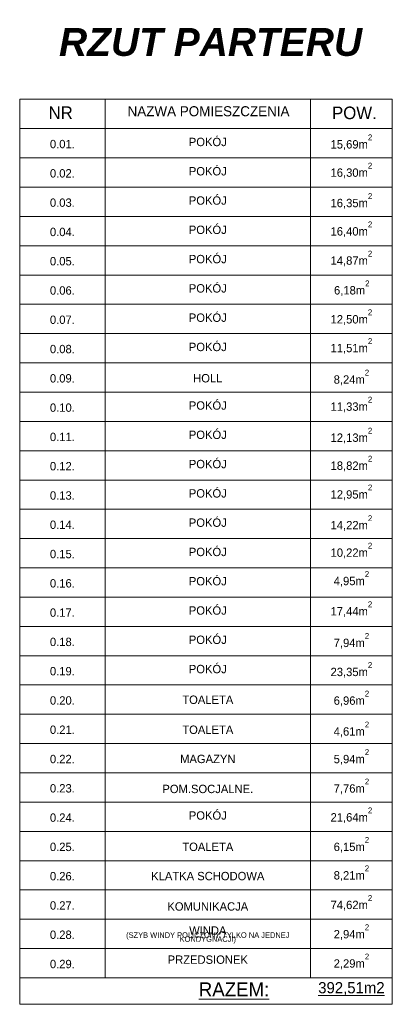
# Model space of a CAD drawing. Header units: metres. Extents: x 7506757 to 756746378, y 5735207 to 582114514.
# Tile 135 of 256: x 7721607 to 7728285, y 5825403 to 5843055. Entities that reach past the tile are written whole.
import ezdxf

# ---------------------------------------------------------------- set-up
doc = ezdxf.new("R2010")
doc.units = ezdxf.units.M
doc.header["$MEASUREMENT"] = 0
for name, color, linetype, lineweight in [('046', 7, 'CONTINUOUS', 18), ('2D - Ogolne46', 7, 'CONTINUOUS', 18), ('m_ociany1', 7, 'CONTINUOUS', 13), ('opis1', 7, 'CONTINUOUS', 13)]:
    doc.layers.add(name, color=color, linetype=linetype, lineweight=lineweight)
doc.styles.add('GENERATED_STYLE_2', font='txt')
doc.styles.add('GENERATED_STYLE_3', font='arialbi.ttf')
doc.styles.add('GENERATED_STYLE_4', font='txt')

msp = doc.modelspace()

# ---------------------------------------------------------------- linework, layer by layer
at = {"layer": 'm_ociany1', "linetype": 'Continuous'}
for p, q in [((7721607.2, 5841627.3), (7728284.9, 5841627.3)), ((7721607.2, 5841627.3), (7721607.2, 5825402.6)), ((7723136.9, 5841627.3), (7723136.9, 5825877.3)), ((7726819.5, 5841627.3), (7726819.5, 5825877.3)), ((7728284.9, 5841627.3), (7728284.9, 5825402.6)), ((7721607.2, 5841102.3), (7728284.9, 5841102.3)), ((7721607.2, 5840577.3), (7728284.9, 5840577.3)), ((7721607.2, 5840052.3), (7728284.9, 5840052.3)), ((7721607.2, 5839527.3), (7728284.9, 5839527.3)), ((7721607.2, 5839002.3), (7728284.9, 5839002.3)), ((7721607.2, 5838477.3), (7728284.9, 5838477.3)), ((7721607.2, 5837952.3), (7728284.9, 5837952.3)), ((7721607.2, 5837427.3), (7728284.9, 5837427.3)), ((7721607.2, 5836902.3), (7728284.9, 5836902.3)), ((7721607.2, 5836377.3), (7728284.9, 5836377.3)), ((7721607.2, 5835852.3), (7728284.9, 5835852.3)), ((7721607.2, 5835327.3), (7728284.9, 5835327.3)), ((7721607.2, 5834802.3), (7728284.9, 5834802.3)), ((7721607.2, 5834277.3), (7728284.9, 5834277.3)), ((7721607.2, 5833752.3), (7728284.9, 5833752.3)), ((7721607.2, 5833227.3), (7728284.9, 5833227.3)), ((7721607.2, 5832702.3), (7728284.9, 5832702.3)), ((7721607.2, 5832177.3), (7728284.9, 5832177.3)), ((7721607.2, 5831652.3), (7728284.9, 5831652.3)), ((7721607.2, 5831127.3), (7728284.9, 5831127.3)), ((7721607.2, 5830602.3), (7728284.9, 5830602.3)), ((7721607.2, 5830077.3), (7728284.9, 5830077.3)), ((7721607.2, 5830077.3), (7728284.9, 5830077.3)), ((7721607.2, 5829552.3), (7728284.9, 5829552.3)), ((7721607.2, 5829027.3), (7728284.9, 5829027.3)), ((7721607.2, 5828502.3), (7728284.9, 5828502.3)), ((7721607.2, 5827977.3), (7728284.9, 5827977.3)), ((7721607.2, 5827452.3), (7728284.9, 5827452.3)), ((7721607.2, 5826927.3), (7728284.9, 5826927.3)), ((7721607.2, 5826402.3), (7728284.9, 5826402.3)), ((7721607.2, 5825877.3), (7728284.9, 5825877.3)), ((7721607.2, 5825402.6), (7728284.9, 5825402.6))]:
    msp.add_line(p, q, dxfattribs=at)

# ---------------------------------------------------------------- texts
at = {"layer": '046', "linetype": 'Continuous', "insert": (7727743.5, 5842398.4), "char_height": 500, "attachment_point": 9, "style": 'GENERATED_STYLE_3'}
msp.add_mtext('{RZUT PARTERU}', dxfattribs=at)
at = {"layer": '2D - Ogolne46', "linetype": 'Continuous'}
for s, insert, char_height, attachment_point, style in [('{POW.}', (7727204.6, 5841268.5), 225, 7, 'GENERATED_STYLE_4'), ('{15,69m\\A1{\\H0.7x;\\S2^  ;}}', (7727552.2, 5840717.1), 150, 8, 'GENERATED_STYLE_2'), ('{16,30m\\A1{\\H0.7x;\\S2^  ;}}', (7727552.2, 5840210.3), 150, 8, 'GENERATED_STYLE_2'), ('{16,35m\\A1{\\H0.7x;\\S2^  ;}}', (7727552.2, 5839665), 150, 8, 'GENERATED_STYLE_2'), ('{16,40m\\A1{\\H0.7x;\\S2^  ;}}', (7727552.2, 5839157), 150, 8, 'GENERATED_STYLE_2'), ('{14,87m\\A1{\\H0.7x;\\S2^  ;}}', (7727552.2, 5838633.7), 150, 8, 'GENERATED_STYLE_2'), ('{6,18m\\A1{\\H0.7x;\\S2^  ;}}', (7727558.5, 5838100.2), 150, 8, 'GENERATED_STYLE_2'), ('{12,50m\\A1{\\H0.7x;\\S2^  ;}}', (7727552.2, 5837580.3), 150, 8, 'GENERATED_STYLE_2'), ('{11,51m\\A1{\\H0.7x;\\S2^  ;}}', (7727552.2, 5837065.4), 150, 8, 'GENERATED_STYLE_2'), ('{8,24m\\A1{\\H0.7x;\\S2^  ;}}', (7727552.2, 5836500.6), 150, 8, 'GENERATED_STYLE_2'), ('{11,33m\\A1{\\H0.7x;\\S2^  ;}}', (7727552.2, 5836015.4), 150, 8, 'GENERATED_STYLE_2'), ('{12,13m\\A1{\\H0.7x;\\S2^  ;}}', (7727552.2, 5835458.6), 150, 8, 'GENERATED_STYLE_2'), ('{18,82m\\A1{\\H0.7x;\\S2^  ;}}', (7727552.2, 5834956.5), 150, 8, 'GENERATED_STYLE_2'), ('{12,95m\\A1{\\H0.7x;\\S2^  ;}}', (7727552.2, 5834440.3), 150, 8, 'GENERATED_STYLE_2'), ('{14,22m\\A1{\\H0.7x;\\S2^  ;}}', (7727552.2, 5833889.5), 150, 8, 'GENERATED_STYLE_2'), ('{10,22m\\A1{\\H0.7x;\\S2^  ;}}', (7727552.2, 5833397.2), 150, 8, 'GENERATED_STYLE_2'), ('{4,95m\\A1{\\H0.7x;\\S2^  ;}}', (7727552.2, 5832888.5), 150, 8, 'GENERATED_STYLE_2'), ('{17,44m\\A1{\\H0.7x;\\S2^  ;}}', (7727552.2, 5832345.5), 150, 8, 'GENERATED_STYLE_2'), ('{7,94m\\A1{\\H0.7x;\\S2^  ;}}', (7727552.2, 5831779.4), 150, 8, 'GENERATED_STYLE_2'), ('{23,35m\\A1{\\H0.7x;\\S2^  ;}}', (7727552.2, 5831258.5), 150, 8, 'GENERATED_STYLE_2'), ('{6,96m\\A1{\\H0.7x;\\S2^  ;}}', (7727552.2, 5830744.6), 150, 8, 'GENERATED_STYLE_2'), ('{4,61m\\A1{\\H0.7x;\\S2^  ;}}', (7727552.2, 5830191.4), 150, 8, 'GENERATED_STYLE_2'), ('{5,94m\\A1{\\H0.7x;\\S2^  ;}}', (7727552.2, 5829696.6), 150, 8, 'GENERATED_STYLE_2'), ('{7,76m\\A1{\\H0.7x;\\S2^  ;}}', (7727552.2, 5829169.3), 150, 8, 'GENERATED_STYLE_2'), ('{21,64m\\A1{\\H0.7x;\\S2^  ;}}', (7727552.2, 5828651.4), 150, 8, 'GENERATED_STYLE_2'), ('{6,15m\\A1{\\H0.7x;\\S2^  ;}}', (7727552.2, 5828122.6), 150, 8, 'GENERATED_STYLE_2'), ('{8,21m\\A1{\\H0.7x;\\S2^  ;}}', (7727552.2, 5827612.2), 150, 8, 'GENERATED_STYLE_2'), ('{74,62m\\A1{\\H0.7x;\\S2^  ;}}', (7727552.2, 5827081.7), 150, 8, 'GENERATED_STYLE_2'), ('{2,94m\\A1{\\H0.7x;\\S2^  ;}}', (7727552.2, 5826556.7), 150, 8, 'GENERATED_STYLE_2'), ('{2,29m\\A1{\\H0.7x;\\S2^  ;}}', (7727552.2, 5826031.7), 150, 8, 'GENERATED_STYLE_2')]:
    msp.add_mtext(s, dxfattribs=dict(at, insert=insert, char_height=char_height, attachment_point=attachment_point, style=style))
at = {"layer": 'opis1', "linetype": 'Continuous'}
for s, insert, char_height, attachment_point, style in [('{NR}', (7722124.1, 5841499.9), 225, 1, 'GENERATED_STYLE_4'), ('{NAZWA POMIESZCZENIA}', (7724991.4, 5841503.7), 180, 2, 'GENERATED_STYLE_4'), ('{0.01.}', (7722372.1, 5840900), 150, 2, 'GENERATED_STYLE_2'), ('{POKÓJ}', (7724978.2, 5840937.8), 150, 2, 'GENERATED_STYLE_2'), ('{0.02.}', (7722372.1, 5840375), 150, 2, 'GENERATED_STYLE_2'), ('{POKÓJ}', (7724978.2, 5840412.8), 150, 2, 'GENERATED_STYLE_2'), ('{0.03.}', (7722372.1, 5839850), 150, 2, 'GENERATED_STYLE_2'), ('{POKÓJ}', (7724978.2, 5839887.8), 150, 2, 'GENERATED_STYLE_2'), ('{0.04.}', (7722372.1, 5839325), 150, 2, 'GENERATED_STYLE_2'), ('{POKÓJ}', (7724978.2, 5839362.8), 150, 2, 'GENERATED_STYLE_2'), ('{0.05.}', (7722372.1, 5838800), 150, 2, 'GENERATED_STYLE_2'), ('{POKÓJ}', (7724978.2, 5838837.8), 150, 2, 'GENERATED_STYLE_2'), ('{0.06.}', (7722372.1, 5838275), 150, 2, 'GENERATED_STYLE_2'), ('{POKÓJ}', (7724978.2, 5838312.8), 150, 2, 'GENERATED_STYLE_2'), ('{0.07.}', (7722372.1, 5837750), 150, 2, 'GENERATED_STYLE_2'), ('{POKÓJ}', (7724978.2, 5837787.8), 150, 2, 'GENERATED_STYLE_2'), ('{0.08.}', (7722372.1, 5837225), 150, 2, 'GENERATED_STYLE_2'), ('{POKÓJ}', (7724978.2, 5837262.8), 150, 2, 'GENERATED_STYLE_2'), ('{0.09.}', (7722372.1, 5836700), 150, 2, 'GENERATED_STYLE_2'), ('{HOLL}', (7724978.2, 5836701.9), 150, 2, 'GENERATED_STYLE_2'), ('{0.10.}', (7722372.1, 5836175), 150, 2, 'GENERATED_STYLE_2'), ('{POKÓJ}', (7724978.2, 5836212.8), 150, 2, 'GENERATED_STYLE_2'), ('{0.11.}', (7722372.1, 5835650), 150, 2, 'GENERATED_STYLE_2'), ('{POKÓJ}', (7724978.2, 5835687.8), 150, 2, 'GENERATED_STYLE_2'), ('{0.12.}', (7722372.1, 5835125), 150, 2, 'GENERATED_STYLE_2'), ('{POKÓJ}', (7724978.2, 5835162.8), 150, 2, 'GENERATED_STYLE_2'), ('{0.13.}', (7722372.1, 5834600), 150, 2, 'GENERATED_STYLE_2'), ('{POKÓJ}', (7724978.2, 5834637.8), 150, 2, 'GENERATED_STYLE_2'), ('{0.14.}', (7722372.1, 5834075), 150, 2, 'GENERATED_STYLE_2'), ('{POKÓJ}', (7724978.2, 5834112.8), 150, 2, 'GENERATED_STYLE_2'), ('{0.15.}', (7722372.1, 5833550), 150, 2, 'GENERATED_STYLE_2'), ('{POKÓJ}', (7724978.2, 5833587.8), 150, 2, 'GENERATED_STYLE_2'), ('{0.16.}', (7722372.1, 5833025), 150, 2, 'GENERATED_STYLE_2'), ('{POKÓJ}', (7724978.2, 5833062.8), 150, 2, 'GENERATED_STYLE_2'), ('{0.17.}', (7722372.1, 5832500), 150, 2, 'GENERATED_STYLE_2'), ('{POKÓJ}', (7724978.2, 5832537.8), 150, 2, 'GENERATED_STYLE_2'), ('{POKÓJ}', (7724978.2, 5832012.8), 150, 2, 'GENERATED_STYLE_2'), ('{0.18.}', (7722372.1, 5831975), 150, 2, 'GENERATED_STYLE_2'), ('{POKÓJ}', (7724978.2, 5831487.8), 150, 2, 'GENERATED_STYLE_2'), ('{0.19.}', (7722372.1, 5831450), 150, 2, 'GENERATED_STYLE_2'), ('{0.20.}', (7722372.1, 5830925), 150, 2, 'GENERATED_STYLE_2'), ('{TOALETA}', (7724978.2, 5830937.9), 150, 2, 'GENERATED_STYLE_2'), ('{0.21.}', (7722372.1, 5830400), 150, 2, 'GENERATED_STYLE_2'), ('{TOALETA}', (7724978.2, 5830400.2), 150, 2, 'GENERATED_STYLE_2'), ('{0.22.}', (7722372.1, 5829875), 150, 2, 'GENERATED_STYLE_2'), ('{MAGAZYN}', (7724978.2, 5829876.9), 150, 2, 'GENERATED_STYLE_2'), ('{0.23.}', (7722372.1, 5829350), 150, 2, 'GENERATED_STYLE_2'), ('{POM.SOCJALNE.}', (7724978.2, 5829338.8), 150, 2, 'GENERATED_STYLE_2'), ('{POKÓJ}', (7724978.2, 5828862.8), 150, 2, 'GENERATED_STYLE_2'), ('{0.24.}', (7722372.1, 5828825), 150, 2, 'GENERATED_STYLE_2'), ('{0.25.}', (7722372.1, 5828300), 150, 2, 'GENERATED_STYLE_2'), ('{TOALETA}', (7724978.2, 5828301.4), 150, 2, 'GENERATED_STYLE_2'), ('{0.26.}', (7722372.1, 5827775), 150, 2, 'GENERATED_STYLE_2'), ('{KLATKA SCHODOWA}', (7724978.2, 5827776.4), 150, 2, 'GENERATED_STYLE_2'), ('{0.27.}', (7722372.1, 5827250), 150, 2, 'GENERATED_STYLE_2'), ('{KOMUNIKACJA}', (7724978.2, 5827231.7), 150, 2, 'GENERATED_STYLE_2'), ('{0.28.}', (7722372.1, 5826725), 150, 2, 'GENERATED_STYLE_2'), ('{PRZEDSIONEK}', (7724978.2, 5826278.4), 150, 2, 'GENERATED_STYLE_2'), ('{0.29.}', (7722372.1, 5826200), 150, 2, 'GENERATED_STYLE_2'), ('{\\LRAZEM:}', (7724817.1, 5825795.8), 250, 1, 'GENERATED_STYLE_4'), ('{\\L392,51m2}', (7727552.2, 5825800.5), 200, 2, 'GENERATED_STYLE_4')]:
    msp.add_mtext(s, dxfattribs=dict(at, insert=insert, char_height=char_height, attachment_point=attachment_point, style=style))
at = {"layer": 'opis1', "linetype": 'Continuous', "insert": (7724978.2, 5826800.8), "char_height": 150, "width": 3682.591, "attachment_point": 2, "line_spacing_factor": 0.427193, "style": 'GENERATED_STYLE_2'}
msp.add_mtext('{WINDA\\P\\H0.666667x;(SZYB WINDY POLICZONY TYLKO NA JEDNEJ KONDYGNACJI)}', dxfattribs=at)

doc.saveas('drawing.dxf')
